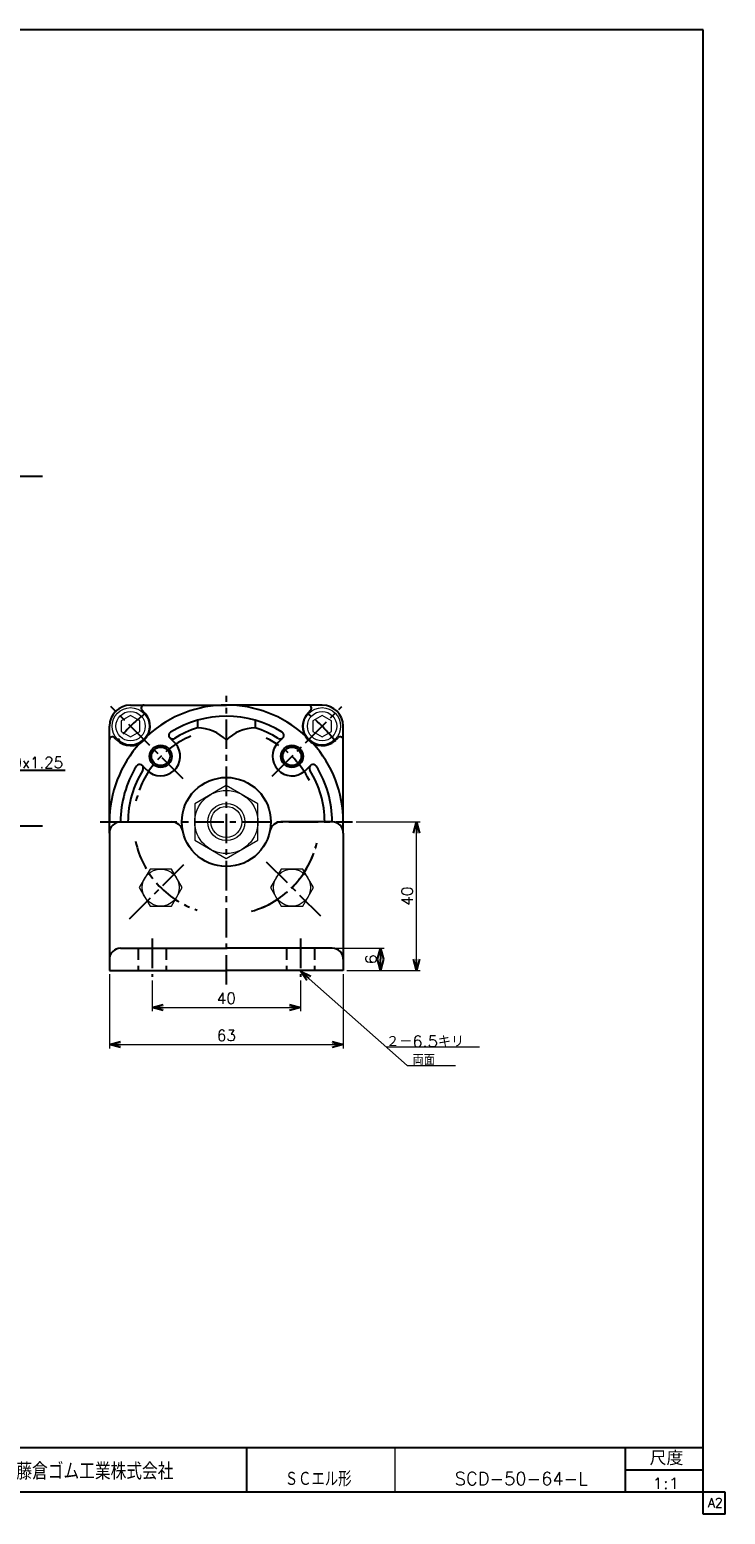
# Model space of a CAD drawing. Header units: millimetres. Extents: x -272 to 287, y -200 to 200.
# Tile 2 of 2: x 100 to 287, y -200 to 200. Entities that reach past the tile are written whole.
import ezdxf
from ezdxf.enums import TextEntityAlignment as Align

# ---------------------------------------------------------------- set-up
doc = ezdxf.new("R2010")
doc.units = ezdxf.units.MM
doc.header["$LTSCALE"] = 0.25
doc.linetypes.add('CENTER', pattern=[50.8, 31.75, -6.35, 6.35, -6.35])
doc.linetypes.add('DASHED', pattern=[19.05, 12.7, -6.35])
doc.layers.add('ZUWAKU', color=7, linetype='Continuous')
doc.styles.add('FdaStyle0', font='txt.shx', dxfattribs={"bigfont": 'bigfont'})
doc.dimstyles.new('DaDimRotatedStyle', dxfattribs={"dimtxt": 3, "dimasz": 3.000002, "dimexe": 1, "dimexo": 1, "dimgap": 1, "dimtad": 3, "dimdsep": 46, "dimtxsty": 'FdaStyle0', "dimblk1": 'OPEN30', "dimblk2": 'OPEN30', "dimsah": 1, "dimcen": 0.09, "dimclrd": 4, "dimclre": 4, "dimclrt": 4, "dimadec": 0, "dimazin": 2, "dimtfac": 1, "dimtdec": 4, "dimtmove": 0, "dimatfit": 0, "dimfxl": 1, "dimarcsym": 0})

# ---------------------------------------------------------------- blocks, each defined once
blk = doc.blocks.new('_OPEN30')
at = {"color": 0, "linetype": 'ByBlock', "lineweight": -2}
for p, q in [((-1, 0.267949), (0, 0)), ((0, 0), (-1, -0.267949)), ((0, 0), (-1, 0))]:
    blk.add_line(p, q, dxfattribs=at)
blk = doc.blocks.new('DC_GROUP_Φ50_1')
at = {"color": 4, "linetype": 'Continuous', "lineweight": 13}
for p, q in [((178.37, 15.22), (175.87, 13.78)), ((175.87, 13.78), (175.87, 10.89)), ((180.87, 13.78), (178.37, 15.22)), ((180.87, 10.89), (180.87, 13.78)), ((175.87, 10.89), (178.37, 9.45)), ((178.37, 9.45), (180.87, 10.89))]:
    blk.add_line(p, q, dxfattribs=at)
for radius in [5, 3.96]:
    blk.add_circle((178.37, 12.34), radius, dxfattribs=at)
blk = doc.blocks.new('DC_GROUP_Φ50_2')
at = {"color": 4, "linetype": 'Continuous', "lineweight": 13}
for p, q in [((126.77, 15.22), (124.27, 13.78)), ((124.27, 13.78), (124.27, 10.89)), ((129.27, 13.78), (126.77, 15.22)), ((129.27, 10.89), (129.27, 13.78)), ((124.27, 10.89), (126.77, 9.45)), ((126.77, 9.45), (129.27, 10.89))]:
    blk.add_line(p, q, dxfattribs=at)
for radius in [5, 3.96]:
    blk.add_circle((126.77, 12.34), radius, dxfattribs=at)
blk = doc.blocks.new('DC_GROUP_Φ50_3')
at = {"color": 4, "linetype": 'Continuous', "lineweight": 13}
for p, q in [((152.57, -3.65), (144.07, -8.56)), ((161.07, -8.56), (152.57, -3.65)), ((144.07, -8.56), (144.07, -18.37)), ((161.07, -18.37), (161.07, -8.56)), ((144.07, -18.37), (152.57, -23.28)), ((152.57, -23.28), (161.07, -18.37))]:
    blk.add_line(p, q, dxfattribs=at)
for radius in [8.5, 5, 4.19]:
    blk.add_circle((152.57, -13.46), radius, dxfattribs=at)
blk = doc.blocks.new('DC_GROUP_Φ50_12')
at = {"color": 4, "linetype": 'Continuous', "lineweight": 13}
for p, q in [((132.01, -26.14), (129.12, -31.14)), ((137.78, -26.14), (132.01, -26.14)), ((140.67, -31.14), (137.78, -26.14)), ((129.12, -31.14), (132.01, -36.14)), ((137.78, -36.14), (140.67, -31.14)), ((132.01, -36.14), (137.78, -36.14))]:
    blk.add_line(p, q, dxfattribs=at)
blk.add_circle((134.9, -31.14), 5, dxfattribs=at)
blk = doc.blocks.new('DC_GROUP_Φ50_13')
at = {"color": 4, "linetype": 'Continuous', "lineweight": 13}
for p, q in [((132.01, -26.14), (129.12, -31.14)), ((137.78, -26.14), (132.01, -26.14)), ((140.67, -31.14), (137.78, -26.14)), ((129.12, -31.14), (132.01, -36.14)), ((137.78, -36.14), (140.67, -31.14)), ((132.01, -36.14), (137.78, -36.14))]:
    blk.add_line(p, q, dxfattribs=at)
blk.add_circle((134.9, -31.14), 5, dxfattribs=at)
blk = doc.blocks.new('DC_GROUP_Φ50_14')
at = {"color": 4, "linetype": 'Continuous', "lineweight": 13}
for p, q in [((167.37, -26.14), (164.48, -31.14)), ((173.14, -26.14), (167.37, -26.14)), ((176.03, -31.14), (173.14, -26.14)), ((164.48, -31.14), (167.37, -36.14)), ((173.14, -36.14), (176.03, -31.14)), ((167.37, -36.14), (173.14, -36.14))]:
    blk.add_line(p, q, dxfattribs=at)
blk.add_circle((170.25, -31.14), 5, dxfattribs=at)
blk = doc.blocks.new('DC_GROUP_Φ50_15')
at = {"color": 4, "linetype": 'Continuous', "lineweight": 13}
for p, q in [((132.01, -26.14), (129.12, -31.14)), ((137.78, -26.14), (132.01, -26.14)), ((140.67, -31.14), (137.78, -26.14)), ((129.12, -31.14), (132.01, -36.14)), ((137.78, -36.14), (140.67, -31.14)), ((132.01, -36.14), (137.78, -36.14))]:
    blk.add_line(p, q, dxfattribs=at)
blk.add_circle((134.9, -31.14), 5, dxfattribs=at)
blk = doc.blocks.new('DC_GROUP_Φ50_16')
at = {"color": 4, "linetype": 'Continuous', "lineweight": 13}
for p, q in [((132.01, -26.14), (129.12, -31.14)), ((137.78, -26.14), (132.01, -26.14)), ((140.67, -31.14), (137.78, -26.14)), ((129.12, -31.14), (132.01, -36.14)), ((137.78, -36.14), (140.67, -31.14)), ((132.01, -36.14), (137.78, -36.14))]:
    blk.add_line(p, q, dxfattribs=at)
blk.add_circle((134.9, -31.14), 5, dxfattribs=at)
blk = doc.blocks.new('DC_GROUP_Φ50_17')
at = {"color": 4, "linetype": 'Continuous', "lineweight": 13}
for p, q in [((167.37, -26.14), (164.48, -31.14)), ((173.14, -26.14), (167.37, -26.14)), ((176.03, -31.14), (173.14, -26.14)), ((164.48, -31.14), (167.37, -36.14)), ((173.14, -36.14), (176.03, -31.14)), ((167.37, -36.14), (173.14, -36.14))]:
    blk.add_line(p, q, dxfattribs=at)
blk.add_circle((170.25, -31.14), 5, dxfattribs=at)
blk = doc.blocks.new('*D26')
at = {"color": 4, "linetype": 'Continuous', "lineweight": 13}
for p, q in [((132.57, -56.16), (132.57, -64.46)), ((172.57, -56.16), (172.57, -64.46)), ((132.57, -63.46), (172.57, -63.46))]:
    blk.add_line(p, q, dxfattribs=at)
at = {"color": 4, "xscale": 3.000002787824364, "yscale": 2.999989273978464}
for p, rotation in [((132.57, -63.46), 180), ((172.57, -63.46), 360)]:
    blk.add_blockref('_OPEN30', p, dxfattribs=dict(at, rotation=rotation))
at = {"color": 4, "insert": (152.57, -62.46), "char_height": 3, "width": 11.25, "attachment_point": 8, "style": 'FdaStyle0'}
blk.add_mtext('\\T1.00;40', dxfattribs=at)
blk = doc.blocks.new('*D27')
at = {"color": 4, "linetype": 'Continuous', "lineweight": 13}
for p, q in [((121.07, -54.46), (121.07, -74.46)), ((184.07, -54.46), (184.07, -74.46)), ((121.07, -73.46), (184.07, -73.46))]:
    blk.add_line(p, q, dxfattribs=at)
at = {"color": 4, "xscale": 3.000002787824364, "yscale": 2.999989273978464}
for p, rotation in [((121.07, -73.46), 180), ((184.07, -73.46), 360)]:
    blk.add_blockref('_OPEN30', p, dxfattribs=dict(at, rotation=rotation))
at = {"color": 4, "insert": (152.57, -72.46), "char_height": 3, "width": 11.25, "attachment_point": 8, "style": 'FdaStyle0'}
blk.add_mtext('\\T1.00;63', dxfattribs=at)
blk = doc.blocks.new('*D28')
at = {"color": 4, "linetype": 'Continuous', "lineweight": 13}
for p, q in [((182.07, -47.46), (195.07, -47.46)), ((194.07, -53.46), (194.07, -47.46)), ((185.07, -53.46), (195.07, -53.46))]:
    blk.add_line(p, q, dxfattribs=at)
at = {"color": 4, "xscale": 3.000002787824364, "yscale": 2.999989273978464}
for p, rotation in [((194.07, -47.46), 90), ((194.07, -53.46), 270)]:
    blk.add_blockref('_OPEN30', p, dxfattribs=dict(at, rotation=rotation))
at = {"color": 4, "insert": (193.07, -50.46), "char_height": 3, "width": 7.5, "attachment_point": 8, "rotation": 90, "style": 'FdaStyle0'}
blk.add_mtext('\\T1.00;6', dxfattribs=at)
blk = doc.blocks.new('*D29')
at = {"color": 4, "linetype": 'Continuous', "lineweight": 13}
for p, q in [((187.57, -13.46), (204.79, -13.46)), ((203.79, -53.46), (203.79, -13.46)), ((185.07, -53.46), (204.79, -53.46))]:
    blk.add_line(p, q, dxfattribs=at)
at = {"color": 4, "xscale": 3.000002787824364, "yscale": 2.999989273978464}
for p, rotation in [((203.79, -13.46), 90), ((203.79, -53.46), 270)]:
    blk.add_blockref('_OPEN30', p, dxfattribs=dict(at, rotation=rotation))
at = {"color": 4, "insert": (202.79, -33.46), "char_height": 3, "width": 11.25, "attachment_point": 8, "rotation": 90, "style": 'FdaStyle0'}
blk.add_mtext('\\T1.00;40', dxfattribs=at)

msp = doc.modelspace()

# ---------------------------------------------------------------- linework, layer by layer
at = {"color": 4, "linetype": 'CENTER', "lineweight": 25}
for p, q in [((-94.723, 79.677), (103.006, 79.677)), ((152.574, -57.285), (152.574, 20.536)), ((140.934, -1.824), (121.461, 17.649)), ((164.946, -1.092), (183.687, 17.649)), ((-94.723, -14.549), (103.006, -14.549)), ((118.574, -13.464), (186.574, -13.464)), ((177.99, -38.88), (162.782, -23.672)), ((126.5, -39.538), (141.598, -24.44)), ((132.574, -44.903), (132.574, -55.161)), ((132.574, -44.903), (132.574, -55.161)), ((172.574, -44.903), (172.574, -55.161)), ((172.574, -44.903), (172.574, -55.161))]:
    msp.add_line(p, q, dxfattribs=at)
at = {"color": 4, "linetype": 'Continuous', "lineweight": 25}
for p, q in [((126.774, 18.036), (152.574, 18.036)), ((130.744, 15.791), (129.864, 16.671)), ((178.374, 18.036), (152.574, 18.036)), ((174.671, 16.058), (175.284, 16.671)), ((121.074, -16.464), (121.074, 12.336)), ((144.824, 13.962), (144.824, 11.878)), ((160.324, 13.962), (160.324, 11.878)), ((184.074, -16.464), (184.074, 12.336)), ((123.052, 8.633), (122.44, 9.246)), ((138.876, 7.659), (137.35, 9.185)), ((166.539, 7.926), (167.798, 9.185)), ((181.829, 8.366), (182.708, 9.246)), ((86.992, 0.451), (109.192, 0.451)), ((131.184, 0.502), (129.925, 1.76)), ((173.697, 0.235), (175.223, 1.76)), ((124.074, -13.464), (137.877, -13.464)), ((124.074, -13.464), (137.877, -13.464)), ((181.074, -13.464), (167.271, -13.464)), ((181.074, -13.464), (167.271, -13.464)), ((121.074, -16.464), (121.074, -53.464)), ((184.074, -16.464), (184.074, -53.464)), ((124.074, -47.464), (152.574, -47.464)), ((124.074, -47.464), (152.574, -47.464)), ((181.074, -47.464), (152.574, -47.464)), ((181.074, -47.464), (152.574, -47.464)), ((121.074, -53.464), (152.574, -53.464)), ((121.074, -53.464), (152.574, -53.464)), ((184.074, -53.464), (152.574, -53.464)), ((184.074, -53.464), (152.574, -53.464))]:
    msp.add_line(p, q, dxfattribs=at)
at = {"color": 4, "linetype": 'DASHED', "lineweight": 25}
for p, q in [((128.824, -47.464), (128.824, -53.464)), ((128.824, -47.464), (128.824, -53.464)), ((136.324, -47.464), (136.324, -53.464)), ((136.324, -47.464), (136.324, -53.464)), ((168.824, -47.464), (168.824, -53.464)), ((168.824, -47.464), (168.824, -53.464)), ((176.324, -47.464), (176.324, -53.464)), ((176.324, -47.464), (176.324, -53.464))]:
    msp.add_line(p, q, dxfattribs=at)
at = {"color": 4, "linetype": 'Continuous', "lineweight": 13}
for p, q in [((172.574, -53.626), (201.247, -79.066)), ((195.631, -74.083), (220.782, -74.083)), ((201.247, -79.066), (214.276, -79.066))]:
    msp.add_line(p, q, dxfattribs=at)
at = {"color": 4, "linetype": 'Continuous', "lineweight": 25}
for centre, radius in [((134.896, 4.214), 3), ((134.896, 4.214), 2.5), ((170.252, 4.214), 3), ((170.252, 4.214), 2.5), ((152.574, -13.464), 12)]:
    msp.add_circle(centre, radius, dxfattribs=at)
for centre, radius, start, end in [((126.774, 12.336), 5.7, 90, 180), ((130.43, 17.236), 0.8, 90, 225), ((152.574, -13.464), 31.5, 47.70516, 132.29484), ((178.384, 12.346), 5.25, 135, 310.8865), ((174.718, 17.236), 0.8, 315, 90), ((178.374, 12.336), 5.7, 0, 90), ((126.765, 12.346), 5.25, 225, 40.8865), ((152.574, -13.464), 28.5, 58.13656, 121.86344), ((121.874, 8.68), 0.8, 45, 180), ((138.057, 9.892), 1, 121.86344, 301.86344), ((152.574, -13.464), 26.5, 107.00486, 121.86344), ((144.824, 1.219), 10.658, 43.35334, 90), ((160.324, 1.219), 10.658, 90, 136.64666), ((152.574, -13.464), 26.5, 58.13656, 72.99514), ((167.091, 9.892), 1, 238.13656, 58.13656), ((183.274, 8.68), 0.8, 360, 135), ((152.574, -13.464), 31.5, 137.70516, 180), ((134.896, 4.214), 5.25, 225, 40.8865), ((170.252, 4.214), 5.25, 135, 310.8865), ((152.574, -13.464), 31.5, 360, 42.29484), ((152.574, -13.464), 28.5, 148.13656, 180), ((152.574, -13.464), 26.5, 148.13656, 180), ((129.218, 1.053), 1, 328.13656, 148.13656), ((175.93, 1.053), 1, 31.86344, 211.86344), ((152.574, -13.464), 26.5, 0, 31.86344), ((152.574, -13.464), 28.5, 0, 31.86344), ((124.074, -16.464), 3, 90, 180), ((124.074, -16.464), 3, 90, 180), ((137.877, -16.464), 3, 11.53696, 90), ((137.877, -16.464), 3, 11.53696, 90), ((167.271, -16.464), 3, 90, 168.46304), ((167.271, -16.464), 3, 90, 168.46304), ((181.074, -16.464), 3, 0, 90), ((181.074, -16.464), 3, 0, 90), ((124.074, -50.464), 3, 90, 180), ((124.074, -50.464), 3, 90, 180), ((181.074, -50.464), 3, 0, 90), ((181.074, -50.464), 3, 0, 90)]:
    msp.add_arc(centre, radius, start, end, dxfattribs=at)
at = {"color": 4, "linetype": 'CENTER', "lineweight": 25}
for radius, start, end in [(36.5, 127.14511, 142.85489), (36.5, 36.21599, 52.85489), (25, 112.56407, 167.03261), (25, 26.46628, 64.52273), (25, 192.00219, 251.67178), (25, 285.79886, 347.03261), (25, 292.56407, 345.20326)]:
    msp.add_arc((152.574, -13.464), radius, start, end, dxfattribs=at)
at = {"layer": 'ZUWAKU', "color": 5, "linetype": 'Continuous', "lineweight": 25}
for p, q in [((281, 200), (-272, 200)), ((281, -200), (281, 200)), ((287, -194), (-272, -194)), ((287, -200), (287, -194)), ((287, -200), (281, -200))]:
    msp.add_line(p, q, dxfattribs=at)
at = {"layer": 'ZUWAKU', "color": 4, "linetype": 'Continuous', "lineweight": 25}
for p, q in [((90, -182), (281, -182)), ((158, -182), (158, -194)), ((260.135, -194), (260.135, -182)), ((260.135, -188), (281, -188))]:
    msp.add_line(p, q, dxfattribs=at)
at = {"layer": 'ZUWAKU', "color": 4, "linetype": 'Continuous', "lineweight": 13}
msp.add_line((198, -182), (198, -194), dxfattribs=at)

# ---------------------------------------------------------------- block references
at = {"linetype": 'Continuous'}
for name in ['DC_GROUP_Φ50_2', 'DC_GROUP_Φ50_1', 'DC_GROUP_Φ50_3', 'DC_GROUP_Φ50_12', 'DC_GROUP_Φ50_13', 'DC_GROUP_Φ50_15', 'DC_GROUP_Φ50_16', 'DC_GROUP_Φ50_14', 'DC_GROUP_Φ50_17']:
    msp.add_blockref(name, (0, 0), dxfattribs=at)
at = {"color": 4, "xscale": 3.000002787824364, "yscale": 2.999989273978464, "rotation": 138.4188972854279}
msp.add_blockref('_OPEN30', (172.574, -53.626), dxfattribs=at)

# ---------------------------------------------------------------- texts
at = {"color": 4, "style": 'FdaStyle0'}
for s, height, width, p, p2 in [('M10x1.25', 3, 0.8, (89.392, 1.051), (108.592, 1.051)), ('２－6.5キリ', 3, 0.897436, (195.631, -74.083), (216.631, -74.083)), ('両面', 3, 0.833333, (202.752, -79.066), (208.752, -79.066)), ('ＳＣエル形', 4, 0.692308, (168.303, -192.467), (186.303, -192.467)), ('SCD-50-64-L', 3.5, 0.822989, (214.122, -192.129), (249.922, -192.129)), ('1:1', 3, 0.8, (267.369, -193.173), (274.569, -193.173))]:
    msp.add_text(s, height=height, dxfattribs=dict(at, width=width)).set_placement(p, p2, align=Align.FIT)
at = {"layer": 'ZUWAKU', "color": 4, "style": 'FdaStyle0'}
for s, height, width, p, p2 in [('尺度', 3.8, 0.749175, (266.615, -186.78), (275.695, -186.78)), ('藤倉ゴム工業株式会社', 4.5, 0.652778, (96.013, -190.657), (138.313, -190.657))]:
    msp.add_text(s, height=height, dxfattribs=dict(at, width=width)).set_placement(p, p2, align=Align.FIT)
at = {"layer": 'ZUWAKU', "color": 7, "style": 'FdaStyle0', "width": 0.8}
msp.add_text('A2', height=2.5, dxfattribs=at).set_placement((282.307, -198.125), (286.307, -198.125), align=Align.FIT)

# ---------------------------------------------------------------- dimensions: what is measured, and where the dimension line sits
at = {"linetype": 'Continuous', "lineweight": 13}
for base, p2, picture, middle in [((203.788, -13.464), (186.574, -13.464), '*D29', (203.788, -33.464)), ((194.074, -47.464), (181.074, -47.464), '*D28', (194.074, -50.464))]:
    dim = msp.add_linear_dim(base=base, p1=(184.074, -53.464), p2=p2, angle=90, dimstyle='DaDimRotatedStyle', override={"dimtxt": 3, "dimasz": 3.000002, "dimexe": 1, "dimexo": 1, "dimgap": 1, "dimtad": 3, "dimtih": 0, "dimtoh": 0, "dimdec": 2, "dimzin": 8, "dimtxsty": 'FdaStyle0', "dimblk1": 'OPEN30', "dimblk2": 'OPEN30', "dimsah": 1, "dimclrd": 4, "dimclre": 4, "dimclrt": 4, "dimazin": 2, "dimtofl": 1, "dimatfit": 0, "dimtolj": 0, "dimtzin": 8}, dxfattribs=at)
    dim.commit()
    dim.dimension.update_dxf_attribs({"geometry": picture, "text_midpoint": middle})
for base, p1, p2, picture, middle in [((184.074, -73.464), (121.074, -53.464), (184.074, -53.464), '*D27', (152.574, -73.464)), ((172.574, -63.464), (132.574, -55.161), (172.574, -55.161), '*D26', (152.574, -63.464))]:
    dim = msp.add_linear_dim(base=base, p1=p1, p2=p2, dimstyle='DaDimRotatedStyle', override={"dimtxt": 3, "dimasz": 3.000002, "dimexe": 1, "dimexo": 1, "dimgap": 1, "dimtad": 3, "dimtih": 0, "dimtoh": 0, "dimdec": 2, "dimzin": 8, "dimtxsty": 'FdaStyle0', "dimblk1": 'OPEN30', "dimblk2": 'OPEN30', "dimsah": 1, "dimclrd": 4, "dimclre": 4, "dimclrt": 4, "dimazin": 2, "dimtofl": 1, "dimatfit": 0, "dimtolj": 0, "dimtzin": 8}, dxfattribs=at)
    dim.commit()
    dim.dimension.update_dxf_attribs({"geometry": picture, "text_midpoint": middle})

doc.saveas('drawing.dxf')
